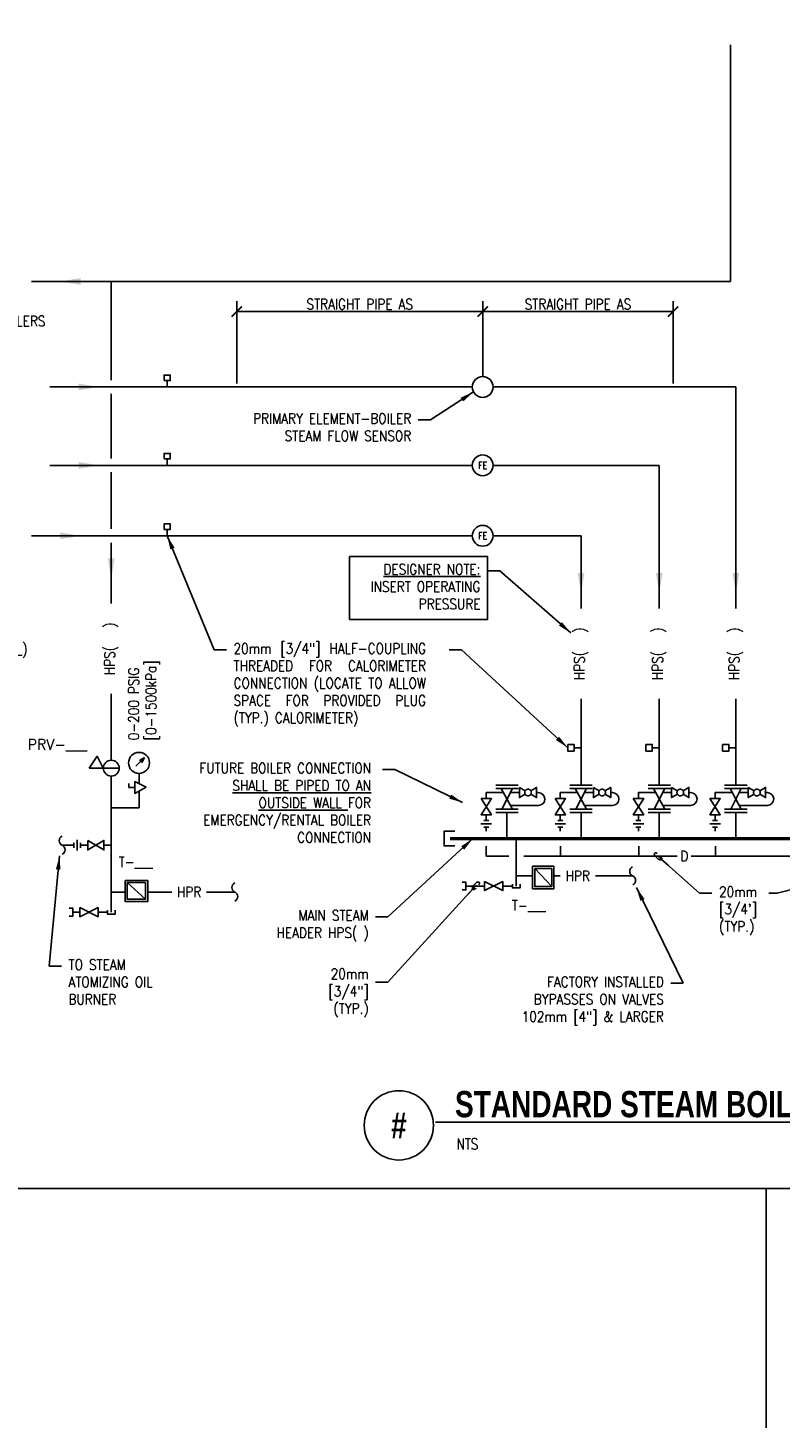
# Model space of a CAD drawing. Header units: inches. Extents: x 3 to 51.9, y 6.1 to 32.1.
# Tile 3 of 7: x 21.4 to 28.1, y 11.6 to 24.2. Entities that reach past the tile are written whole.
import ezdxf
from ezdxf.enums import TextEntityAlignment as Align

# ---------------------------------------------------------------- set-up
doc = ezdxf.new("R2010")
doc.units = ezdxf.units.IN
doc.header["$LTSCALE"] = 0.375
doc.header["$MEASUREMENT"] = 0
doc.header["$PDSIZE"] = 1
doc.linetypes.add('DASHED', pattern=[0.75, 0.5, -0.25])
doc.layers.get('0').update_dxf_attribs({"linetype": 'CONTINUOUS'})
doc.layers.get('DEFPOINTS').update_dxf_attribs({"color": 242, "linetype": 'CONTINUOUS'})
doc.layers.add('G-ANNO-NPLT', color=7, linetype='CONTINUOUS', plot=False)
for name, color, linetype in [('M-DETL-DIMS', 1, 'CONTINUOUS'), ('M-DETL-MEDM', 4, 'CONTINUOUS'), ('M-DETL-TEXT', 2, 'CONTINUOUS'), ('M-DETL-THIN', 2, 'CONTINUOUS'), ('P-DETL-MEDM', 4, 'CONTINUOUS')]:
    doc.layers.add(name, color=color, linetype=linetype)
doc.styles.add('BOLD', font='bold.shx', dxfattribs={"width": 0.9})
doc.styles.add('Romans', font='romans.shx', dxfattribs={"width": 0.85})
doc.dimstyles.new('VA-Dims', dxfattribs={"dimtxt": 0.09375, "dimasz": 0.09375, "dimexe": 0.09375, "dimexo": 0.03125, "dimgap": 0.02, "dimtad": 1, "dimdec": 5, "dimzin": 0, "dimdsep": 46, "dimlunit": 4, "dimtxsty": 'Romans', "dimblk": 'ARCHTICK', "dimcen": 0.09375, "dimclrd": 256, "dimclre": 256, "dimclrt": 256, "dimadec": 0, "dimazin": 0, "dimtfac": 1, "dimtdec": 5, "dimtofl": 0, "dimtmove": 0, "dimatfit": 3, "dimfxl": 1, "dimfrac": 2, "dimtolj": 1, "dimtzin": 0, "dimlwd": -1, "dimlwe": -1, "dimarcsym": 0})
doc.dimstyles.new('VA-Lead', dxfattribs={"dimtxt": 0.09375, "dimasz": 0.125, "dimexe": 0.125, "dimexo": 0.03125, "dimgap": 0.02, "dimtad": 1, "dimdec": 5, "dimzin": 0, "dimdsep": 46, "dimlunit": 4, "dimtxsty": 'Romans', "dimcen": 0.125, "dimclrd": 256, "dimclre": 256, "dimclrt": 256, "dimadec": 0, "dimazin": 0, "dimtfac": 1, "dimtdec": 5, "dimtofl": 0, "dimtmove": 0, "dimatfit": 3, "dimfxl": 1, "dimfrac": 2, "dimtolj": 1, "dimtzin": 0, "dimlwd": -1, "dimlwe": -1, "dimarcsym": 0})
doc.dimstyles.new('VA-Loop', dxfattribs={"dimtxt": 0.09375, "dimasz": 0.125, "dimexe": 0.125, "dimexo": 0.03125, "dimgap": 0.02, "dimtad": 1, "dimdec": 5, "dimzin": 0, "dimdsep": 46, "dimlunit": 4, "dimtxsty": 'Romans', "dimcen": 0.125, "dimclrd": 256, "dimclre": 256, "dimclrt": 256, "dimadec": 0, "dimazin": 0, "dimtfac": 1, "dimtdec": 5, "dimtofl": 0, "dimtmove": 0, "dimatfit": 3, "dimldrblk": 'dimloop1', "dimfxl": 1, "dimfrac": 2, "dimtolj": 1, "dimtzin": 0, "dimlwd": -1, "dimlwe": -1, "dimarcsym": 0})

# ---------------------------------------------------------------- blocks, each defined once
blk = doc.blocks.new('_ArchTick')
at = {"color": 0, "linetype": 'ByBlock', "const_width": 0.15}
blk.add_lwpolyline([(-0.5, -0.5), (0.5, 0.5)], dxfattribs=at)
blk = doc.blocks.new('*D46')
at = {"layer": 'DEFPOINTS', "color": 0, "linetype": 'ByBlock', "transparency": 16777216}
for p in [(27.184, 21.659), (25.468, 21.136), (27.184, 20.979)]:
    blk.add_point(p, dxfattribs=at)
at = {"layer": 'M-DETL-DIMS', "linetype": 'ByBlock', "transparency": 16777216}
for p, q in [((25.468, 21.167), (25.468, 21.753)), ((27.184, 21.011), (27.184, 21.753)), ((25.468, 21.659), (27.184, 21.659))]:
    blk.add_line(p, q, dxfattribs=at)
at = {"layer": 'M-DETL-DIMS', "linetype": 'ByBlock', "transparency": 16777216, "xscale": 0.09375, "yscale": 0.09375, "zscale": 0.09375, "rotation": 180}
blk.add_blockref('_ArchTick', (25.468, 21.659), dxfattribs=at)
at = {"layer": 'M-DETL-DIMS', "linetype": 'ByBlock', "transparency": 16777216, "xscale": 0.09375, "yscale": 0.09375, "zscale": 0.09375}
blk.add_blockref('_ArchTick', (27.184, 21.659), dxfattribs=at)
at = {"layer": 'M-DETL-DIMS', "linetype": 'ByBlock', "transparency": 16777216, "insert": (26.326, 21.726), "char_height": 0.09375, "attachment_point": 5, "style": 'Romans'}
blk.add_mtext('\\A1;STRAIGHT PIPE AS ', dxfattribs=at)
blk = doc.blocks.new('*D47')
at = {"layer": 'DEFPOINTS', "color": 0, "linetype": 'ByBlock', "transparency": 16777216}
for p in [(25.468, 21.659), (23.251, 20.979), (25.468, 21.045)]:
    blk.add_point(p, dxfattribs=at)
at = {"layer": 'M-DETL-DIMS', "linetype": 'ByBlock', "transparency": 16777216}
for p, q in [((23.251, 21.011), (23.251, 21.753)), ((25.468, 21.077), (25.468, 21.753)), ((23.251, 21.659), (25.468, 21.659))]:
    blk.add_line(p, q, dxfattribs=at)
at = {"layer": 'M-DETL-DIMS', "linetype": 'ByBlock', "transparency": 16777216, "xscale": 0.09375, "yscale": 0.09375, "zscale": 0.09375, "rotation": 180}
blk.add_blockref('_ArchTick', (23.251, 21.659), dxfattribs=at)
at = {"layer": 'M-DETL-DIMS', "linetype": 'ByBlock', "transparency": 16777216, "xscale": 0.09375, "yscale": 0.09375, "zscale": 0.09375}
blk.add_blockref('_ArchTick', (25.468, 21.659), dxfattribs=at)
at = {"layer": 'M-DETL-DIMS', "linetype": 'ByBlock', "transparency": 16777216, "insert": (24.359, 21.726), "char_height": 0.09375, "attachment_point": 5, "style": 'Romans'}
blk.add_mtext('\\A1;STRAIGHT PIPE AS ', dxfattribs=at)
blk = doc.blocks.new('dimloop1')
blk.add_line((-0.38, 0), (-1, 0))
blk.add_lwpolyline([(0.15, -0.12, 0.038212), (0.21, -0.1, 0.102096), (0.28, -0.05, 0.184921), (0.3, 0, 0.184921), (0.28, 0.05, 0.102096), (0.21, 0.1, 0.060952), (0.12, 0.13, 0.047258), (-0.01, 0.14), (-0.08, 0.14, 0.047258), (-0.2, 0.13, 0.060952), (-0.29, 0.1, 0.102096), (-0.36, 0.05, 0.184921), (-0.38, 0, 0.184921), (-0.36, -0.05, 0.102096), (-0.29, -0.1, 0.060952), (-0.2, -0.13, 0.011023), (-0.17, -0.13, 0.047258)], format="xyb")
blk = doc.blocks.new('A$Cf74179d3')
at = {"layer": 'M-DETL-MEDM', "linetype": 'Continuous'}
for p, q in [((0, 0.07), (0, 0.025)), ((0.031, 0.095), (0.031, 0)), ((0.061, 0.07), (0.061, 0.025))]:
    blk.add_line(p, q, dxfattribs=at)
blk = doc.blocks.new('A$Ce9358fae')
at = {"layer": 'M-DETL-MEDM'}
for centre, start, end in [((-0.0145, 0.0172), 179.33446, 310.30421), ((0.0145, -0.0172), 359.33446, 130.30421)]:
    blk.add_arc(centre, 0.0225, start, end, dxfattribs=at)

msp = doc.modelspace()

# ---------------------------------------------------------------- linework, layer by layer
at = {"layer": 'G-ANNO-NPLT', "color": 1}
msp.add_line((28.022999, 13.755743), (28.022999, 11.59641), dxfattribs=at)
msp.add_lwpolyline([(14.864454, 32.107543), (41.181544, 32.107543), (41.181544, 13.755743), (14.864454, 13.755743)], close=True, dxfattribs=at)
at = {"layer": 'M-DETL-MEDM', "linetype": 'Continuous'}
for p, q in [((22.333129, 17.42252), (22.43556, 17.371334)), ((22.333129, 17.315273), (22.333129, 17.42252)), ((22.278123, 17.368898), (22.278123, 17.405459)), ((22.333129, 17.368898), (22.278123, 17.368898)), ((22.43556, 17.371334), (22.333129, 17.315273)), ((25.585529, 17.389515), (25.787624, 17.389515)), ((25.585529, 17.359515), (25.787624, 17.359515)), ((25.634473, 17.359515), (25.735521, 17.175325)), ((25.735521, 17.359515), (25.640598, 17.175325)), ((26.253321, 17.389515), (26.455416, 17.389515)), ((26.253321, 17.359515), (26.455416, 17.359515)), ((26.302266, 17.359515), (26.403313, 17.175325)), ((26.403313, 17.359515), (26.308391, 17.175325)), ((26.957909, 17.389515), (27.160004, 17.389515)), ((26.957909, 17.359515), (27.160004, 17.359515)), ((27.006853, 17.359515), (27.107901, 17.175325)), ((27.107901, 17.359515), (27.012978, 17.175325)), ((27.648381, 17.389515), (27.850476, 17.389515)), ((27.648381, 17.359515), (27.850476, 17.359515)), ((27.697326, 17.359515), (27.798373, 17.175325)), ((27.798373, 17.359515), (27.703451, 17.175325)), ((25.585529, 17.175325), (25.787624, 17.175325)), ((26.253321, 17.175325), (26.455416, 17.175325)), ((26.957909, 17.175325), (27.160004, 17.175325)), ((27.648381, 17.175325), (27.850476, 17.175325)), ((25.585529, 17.145325), (25.787624, 17.145325)), ((26.253321, 17.145325), (26.455416, 17.145325)), ((26.957909, 17.145325), (27.160004, 17.145325)), ((27.648381, 17.145325), (27.850476, 17.145325)), ((25.936973, 16.638976), (26.090111, 16.476188)), ((22.264454, 16.512157), (22.428006, 16.361402))]:
    msp.add_line(p, q, dxfattribs=at)
for points in [[(22.595604, 21.036702), (22.651726, 21.036702), (22.651726, 21.086295), (22.595604, 21.086295)], [(22.595604, 20.330407), (22.651726, 20.330407), (22.651726, 20.38), (22.595604, 20.38)], [(22.595604, 19.695565), (22.651726, 19.695565), (22.651726, 19.745157), (22.595604, 19.745157)], [(26.234189, 17.75808), (26.291624, 17.75808), (26.291624, 17.698102), (26.234189, 17.698102)], [(26.938776, 17.75808), (26.996211, 17.75808), (26.996211, 17.698102), (26.938776, 17.698102)], [(27.629249, 17.75808), (27.686684, 17.75808), (27.686684, 17.698102), (27.629249, 17.698102)], [(25.916973, 16.658976), (26.110111, 16.658976), (26.110111, 16.456188), (25.916973, 16.456188)], [(22.244454, 16.532157), (22.448006, 16.532157), (22.448006, 16.341402), (22.244454, 16.341402)], [(25.936973, 16.638976), (26.090111, 16.638976), (26.090111, 16.476188), (25.936973, 16.476188)], [(22.264454, 16.512157), (22.428006, 16.512157), (22.428006, 16.361402), (22.264454, 16.361402)]]:
    msp.add_lwpolyline(points, close=True, dxfattribs=at)
for points in [[(25.798331, 17.370151), (25.798331, 17.278068), (25.850311, 17.30883)], [(25.850311, 17.339389), (25.798331, 17.370151)], [(25.901946, 17.339389), (25.953926, 17.370151), (25.953926, 17.278068), (25.901946, 17.308831)], [(26.466124, 17.370151), (26.466124, 17.278068), (26.518103, 17.30883)], [(26.518103, 17.339389), (26.466124, 17.370151)], [(26.569738, 17.339389), (26.621719, 17.370151), (26.621719, 17.278068), (26.569738, 17.308831)], [(27.170711, 17.370151), (27.170711, 17.278068), (27.222691, 17.30883)], [(27.222691, 17.339389), (27.170711, 17.370151)], [(27.274326, 17.339389), (27.326306, 17.370151), (27.326306, 17.278068), (27.274326, 17.308831)], [(27.861184, 17.370151), (27.861184, 17.278068), (27.913163, 17.30883)], [(27.913163, 17.339389), (27.861184, 17.370151)], [(27.964798, 17.339389), (28.016779, 17.370151), (28.016779, 17.278068), (27.964798, 17.308831)], [(25.452401, 17.269525), (25.546244, 17.269525), (25.452401, 17.123672), (25.546244, 17.123672), (25.452401, 17.269525)], [(26.120194, 17.269525), (26.214036, 17.269525), (26.120194, 17.123672), (26.214036, 17.123672), (26.120194, 17.269525)], [(26.824781, 17.269525), (26.918624, 17.269525), (26.824781, 17.123672), (26.918624, 17.123672), (26.824781, 17.269525)], [(27.515254, 17.269525), (27.609096, 17.269525), (27.515254, 17.123672), (27.609096, 17.123672), (27.515254, 17.269525)], [(25.21515, 16.97573), (25.119983, 16.97573), (25.119983, 16.84277), (25.21515, 16.84277)], [(21.907986, 16.892225), (21.907986, 16.806197), (22.053381, 16.892225), (22.053381, 16.806197), (21.907986, 16.892225)], [(25.281286, 16.516071), (25.315813, 16.516071), (25.315813, 16.445948), (25.281286, 16.445948)], [(25.484928, 16.521915), (25.484928, 16.440105), (25.650295, 16.521915), (25.650295, 16.440105), (25.484928, 16.521915)], [(25.804893, 16.498273), (25.804893, 16.463746), (25.73477, 16.463746), (25.73477, 16.498273)], [(21.739622, 16.280906), (21.77415, 16.280906), (21.77415, 16.210783), (21.739622, 16.210783)], [(21.83503, 16.28675), (21.83503, 16.20494), (22.000397, 16.28675), (22.000397, 16.20494), (21.83503, 16.28675)], [(22.154995, 16.263108), (22.154995, 16.228581), (22.084872, 16.228581), (22.084872, 16.263108)]]:
    msp.add_lwpolyline(points, dxfattribs=at)
at = {"layer": 'M-DETL-MEDM'}
for centre in [(25.467556, 20.979255), (25.467556, 20.27296), (25.467556, 19.638117)]:
    msp.add_circle(centre, 0.09375, dxfattribs=at)
at = {"layer": 'M-DETL-MEDM', "linetype": 'DASHED'}
for centre in [(25.876128, 17.32411), (26.543921, 17.32411), (27.248508, 17.32411), (27.938981, 17.32411)]:
    msp.add_circle(centre, 0.03, dxfattribs=at)
at = {"layer": 'M-DETL-MEDM', "linetype": 'ByBlock'}
for start, end in [(0, 180), (180, 0)]:
    msp.add_arc((22.369934, 17.591593), 0.094642, start, end, dxfattribs=at)
at = {"layer": 'M-DETL-TEXT'}
msp.add_line((25.041076, 14.352864), (31.865613, 14.352864), dxfattribs=at)
at = {"layer": 'M-DETL-TEXT', "color": 1, "linetype": 'ByBlock'}
msp.add_lwpolyline([(24.268352, 19.451399), (25.510932, 19.451399), (25.510932, 18.884734), (24.268352, 18.884734)], close=True, dxfattribs=at)
at = {"layer": 'M-DETL-TEXT'}
msp.add_circle((24.711753, 14.324175), 0.3125, dxfattribs=at)
at = {"layer": 'M-DETL-THIN', "linetype": 'Continuous'}
for p, q in [((27.701046, 24.064371), (27.701046, 21.930642)), ((21.401184, 21.930642), (27.701046, 21.930642)), ((22.119934, 21.930642), (22.119934, 21.041755)), ((21.56685, 20.979255), (25.373806, 20.979255)), ((22.623664, 21.036702), (22.623664, 20.979255)), ((25.561306, 20.979255), (27.749429, 20.979255)), ((27.749429, 20.979255), (27.749429, 18.981477)), ((22.119934, 20.916755), (22.119934, 20.33546)), ((22.623664, 20.330407), (22.623664, 20.27296)), ((21.56685, 20.27296), (25.373806, 20.27296)), ((22.119934, 20.21046), (22.119934, 19.700617)), ((25.561306, 20.27296), (27.058956, 20.27296)), ((27.058956, 20.27296), (27.058956, 18.981477)), ((22.623664, 19.695565), (22.623664, 19.638117)), ((21.401184, 19.638117), (25.373806, 19.638117)), ((22.119934, 19.575617), (22.119934, 19.02649)), ((25.561306, 19.638117), (26.354369, 19.638117)), ((26.354369, 19.638117), (26.354369, 18.981477)), ((22.119934, 18.21399), (22.119934, 17.614439)), ((26.354369, 18.168977), (26.354369, 17.389515)), ((27.058956, 18.168977), (27.058956, 17.389515)), ((27.749429, 18.168977), (27.749429, 17.389515)), ((26.291624, 17.72809), (26.354369, 17.72809)), ((26.996211, 17.72809), (27.058956, 17.72809)), ((27.686684, 17.72809), (27.749429, 17.72809)), ((22.119934, 17.471778), (22.119934, 16.245845)), ((22.369934, 17.404127), (22.369934, 17.496951)), ((22.369934, 17.187571), (22.369934, 17.335416)), ((25.798331, 17.32411), (25.717275, 17.32411)), ((25.953926, 17.32411), (25.968549, 17.32411)), ((26.466124, 17.32411), (26.385067, 17.32411)), ((26.621719, 17.32411), (26.636342, 17.32411)), ((27.170711, 17.32411), (27.089655, 17.32411)), ((27.326306, 17.32411), (27.340929, 17.32411)), ((27.861184, 17.32411), (27.780127, 17.32411)), ((28.016779, 17.32411), (28.031402, 17.32411)), ((22.369934, 17.187571), (22.119934, 17.187571)), ((25.718033, 17.207201), (25.970526, 17.207201)), ((26.385826, 17.207201), (26.638319, 17.207201)), ((27.090413, 17.207201), (27.342906, 17.207201)), ((27.780886, 17.207201), (28.033379, 17.207201)), ((25.499324, 17.123672), (25.499324, 17.07157)), ((25.686576, 17.145325), (25.686576, 16.908863)), ((26.167116, 17.123672), (26.167116, 17.07157)), ((26.354369, 17.145325), (26.354369, 16.908863)), ((26.871704, 17.123672), (26.871704, 17.07157)), ((27.058956, 17.145325), (27.058956, 16.908863)), ((27.562176, 17.123672), (27.562176, 17.07157)), ((27.749429, 17.145325), (27.749429, 16.908863)), ((25.499324, 17.010305), (25.499324, 16.975951)), ((25.769832, 16.908863), (25.769832, 16.48101)), ((26.167116, 17.010305), (26.167116, 16.975951)), ((26.871704, 17.010305), (26.871704, 16.975951)), ((27.562176, 17.010305), (27.562176, 16.975951)), ((21.781886, 16.849212), (21.677126, 16.849212)), ((21.907986, 16.849212), (21.843151, 16.849212)), ((22.119934, 16.849212), (22.053381, 16.849212)), ((25.499324, 16.841776), (25.499324, 16.75159)), ((26.170119, 16.841776), (26.170119, 16.75159)), ((26.874706, 16.841776), (26.874706, 16.75159)), ((27.565179, 16.841776), (27.565179, 16.75159)), ((25.499324, 16.75159), (25.702744, 16.75159)), ((25.836919, 16.75159), (27.221537, 16.75159)), ((27.346537, 16.75159), (28.734556, 16.75159)), ((25.770406, 16.572791), (25.916973, 16.572791)), ((26.110111, 16.572791), (26.165898, 16.572791)), ((26.482863, 16.572791), (26.819191, 16.572791)), ((22.244454, 16.427427), (22.128136, 16.427427)), ((22.448006, 16.427427), (22.664797, 16.427427)), ((22.977297, 16.427427), (23.232882, 16.427427)), ((25.484928, 16.48101), (25.315813, 16.48101)), ((25.73477, 16.48101), (25.650295, 16.48101)), ((21.83503, 16.245845), (21.77415, 16.245845)), ((22.084872, 16.245845), (22.000397, 16.245845))]:
    msp.add_line(p, q, dxfattribs=at)
at = {"layer": 'M-DETL-THIN', "linetype": 'ByBlock'}
for p, q in [((22.420502, 17.639115), (22.341694, 17.560214)), ((22.420502, 17.639115), (22.37644, 17.614942)), ((22.396329, 17.595054), (22.37644, 17.614942)), ((22.405551, 17.624117), (22.380819, 17.610564)), ((22.405504, 17.624117), (22.391951, 17.599432)), ((22.420502, 17.639115), (22.396329, 17.595054))]:
    msp.add_line(p, q, dxfattribs=at)
at = {"layer": 'M-DETL-THIN', "linetype": 'Continuous'}
for points in [[(25.653897, 17.32411), (25.499324, 17.32411), (25.499324, 17.269525)], [(26.321689, 17.32411), (26.167116, 17.32411), (26.167116, 17.269525)], [(27.026277, 17.32411), (26.871704, 17.32411), (26.871704, 17.269525)], [(27.716749, 17.32411), (27.562176, 17.32411), (27.562176, 17.269525)]]:
    msp.add_lwpolyline(points, dxfattribs=at)
at = {"layer": 'M-DETL-THIN', "linetype": 'Continuous', "const_width": 0.03125}
msp.add_lwpolyline([(25.17355, 16.908863), (32.212149, 16.908863)], dxfattribs=at)
at = {"layer": 'M-DETL-THIN', "linetype": 'Continuous'}
for centre in [(25.968917, 17.265645), (26.63671, 17.265645), (27.341297, 17.265645), (28.03177, 17.265645)]:
    msp.add_arc(centre, 0.058466, 271.5777861, 90.3606095, dxfattribs=at)
at = {"layer": 'M-DETL-THIN'}
for points in [[(21.84258, 21.900362), (21.660899, 21.930642), (21.84258, 21.960922)], [(21.826565, 20.948974), (22.008246, 20.979255), (21.826565, 21.009535)], [(21.826565, 20.242679), (22.008246, 20.27296), (21.826565, 20.30324)], [(21.660899, 19.607837), (21.84258, 19.638117), (21.660899, 19.668397)], [(22.150214, 19.433595), (22.119934, 19.251914), (22.089653, 19.433595)], [(26.384649, 19.30269), (26.354369, 19.121009), (26.324088, 19.30269)], [(27.089236, 19.30269), (27.058956, 19.121009), (27.028676, 19.30269)], [(27.779709, 19.30269), (27.749429, 19.121009), (27.719148, 19.30269)]]:
    msp.add_solid(points, dxfattribs=at)
at = {"layer": 'P-DETL-MEDM', "linetype": 'Continuous'}
for p, q in [((21.921438, 17.543109), (21.994059, 17.652289)), ((22.191262, 17.543109), (21.921438, 17.543109)), ((21.994059, 17.652289), (22.047314, 17.543109))]:
    msp.add_line(p, q, dxfattribs=at)
msp.add_circle((22.119934, 17.543108), 0.07133, dxfattribs=at)

# ---------------------------------------------------------------- block references
at = {"layer": 'M-DETL-MEDM', "color": 6, "rotation": 90}
for p in [(25.546955, 17.010681), (26.214747, 17.010681), (26.919335, 17.010681), (27.609807, 17.010681)]:
    msp.add_blockref('A$Cf74179d3', p, dxfattribs=at)
at = {"layer": 'M-DETL-MEDM', "color": 6}
msp.add_blockref('A$Cf74179d3', (21.781886, 16.801581), dxfattribs=at)
at = {"layer": 'M-DETL-THIN', "xscale": 1.999999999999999, "yscale": 1.999999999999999, "zscale": 1.999999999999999, "rotation": 115.5518059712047}
for p in [(21.677124, 16.849212), (26.819191, 16.572791), (23.232882, 16.427427)]:
    msp.add_blockref('A$Ce9358fae', p, dxfattribs=at)

# ---------------------------------------------------------------- texts
at = {"layer": 'M-DETL-TEXT', "style": 'Romans'}
msp.add_text('PRV-___', height=0.09375, dxfattribs=at).set_placement((21.365481, 17.710103))
at = {"layer": 'M-DETL-TEXT', "width": 0.8}
for s, height, style, p in [('STANDARD STEAM BOILER PLANT PIPING DIAGRAM', 0.23622047, 'BOLD', (25.217919, 14.397346)), ('NTS', 0.0984252, 'Romans', (25.231825, 14.107536))]:
    msp.add_text(s, height=height, dxfattribs=dict(at, style=style)).set_placement(p)
at = {"layer": 'M-DETL-TEXT', "style": 'BOLD', "width": 0.8}
msp.add_text('#', height=0.23622, dxfattribs=at).set_placement((24.711753, 14.324175), align=Align.MIDDLE)
at = {"layer": 'M-DETL-TEXT', "linetype": 'ByBlock', "char_height": 0.09375, "style": 'Romans'}
for s, insert, width, attachment_point in [('\\pxql;FROM OTHER BOILERS', (20.347784, 21.573465), 1.37405482, 4), ('\\pxqr;PRIMARY ELEMENT-BOILER STEAM FLOW SENSOR', (23.23614, 20.741737), 1.58684989, 1), ('NON-RETURN STOP-CHECK (SIZE__)', (20.162031, 18.820737), 1.49034241, 1), ('\\pxqj;20mm [3/4"] HALF-COUPLING THREADED FOR CALORIMETER CONNECTION (LOCATE TO ALLOW SPACE FOR PROVIDED PLUG (TYP.) CALORIMETER)', (23.221978, 18.66909), 1.87888786, 1), ('\\pxqr;FUTURE BOILER CONNECTION {\\LSHALL BE PIPED TO AN OUTSIDE WALL} FOR EMERGENCY/RENTAL BOILER CONNECTION', (22.736958, 17.591094), 1.72432072, 1), ('T-___', (22.186343, 16.745712), 0.65930471, 1), ("20mm [3/4']\\P(TYP.)", (27.597552, 16.476331), 0.38625352, 1), ('T-___', (25.730396, 16.353245), 0.80813939, 1), ('\\pxqr;MAIN STEAM HEADER HPS( )', (23.479729, 16.263559), 0.95932125, 1), ('\\pxql;TO STEAM ATOMIZING OIL BURNER', (21.734363, 15.616464), 0.91881366, 4), ('\\pxqr;20mm [3/4"] (TYP.)', (24.058372, 15.736506), 0.38067757, 1), ('\\pxqr;FACTORY INSTALLED BYPASSES ON VALVES 102mm [4"] & LARGER', (25.652741, 15.664283), 1.44702507, 1)]:
    msp.add_mtext(s, dxfattribs=dict(at, insert=insert, width=width, attachment_point=attachment_point))
at = {"layer": 'M-DETL-TEXT', "char_height": 0.0625, "width": 0.36871526, "attachment_point": 5, "style": 'Romans'}
for insert in [(25.467556, 20.27296), (25.467556, 19.638117)]:
    msp.add_mtext('FE', dxfattribs=dict(at, insert=insert))
at = {"layer": 'M-DETL-TEXT', "color": 1, "linetype": 'ByBlock', "insert": (24.320297, 19.382518), "char_height": 0.09375, "width": 1.12689925, "attachment_point": 1, "style": 'Romans'}
msp.add_mtext('\\pxqr;{\\LDESIGNER NOTE:\\P}INSERT OPERATING PRESSURE', dxfattribs=at)
at = {"layer": 'M-DETL-TEXT', "linetype": 'ByBlock', "insert": (22.274827, 17.794799), "char_height": 0.09375, "width": 1.03563353, "attachment_point": 1, "rotation": 90, "style": 'Romans'}
msp.add_mtext('0-200 PSIG [0-1500kPa]', dxfattribs=at)
at = {"layer": 'M-DETL-THIN', "linetype": 'ByBlock', "insert": (22.119934, 18.62024), "char_height": 0.09375, "width": 0.75, "attachment_point": 5, "rotation": 90, "style": 'Romans'}
msp.add_mtext('HPS(   )', dxfattribs=at)
at = {"layer": 'M-DETL-THIN', "linetype": 'Continuous', "char_height": 0.09375, "width": 0.75, "attachment_point": 5, "rotation": 90, "style": 'Romans'}
for insert in [(26.354369, 18.575227), (27.058956, 18.575227), (27.749429, 18.575227)]:
    msp.add_mtext('HPS(   )', dxfattribs=dict(at, insert=insert))
at = {"layer": 'M-DETL-THIN', "linetype": 'Continuous', "char_height": 0.09375, "attachment_point": 5, "style": 'Romans'}
for s, insert, width in [('D', (27.284037, 16.75159), 0.0625), ('HPR', (26.32438, 16.572791), 0.25446429)]:
    msp.add_mtext(s, dxfattribs=dict(at, insert=insert, width=width))
at = {"layer": 'M-DETL-THIN', "linetype": 'ByBlock', "insert": (22.821047, 16.427427), "char_height": 0.09375, "width": 0.25, "attachment_point": 5, "style": 'Romans'}
msp.add_mtext('HPR', dxfattribs=at)

# ---------------------------------------------------------------- dimensions: what is measured, and where the dimension line sits
at = {"layer": 'M-DETL-DIMS', "linetype": 'ByBlock'}
for base, p1, p2, picture, middle in [((25.467556, 21.659408), (23.251156, 20.979255), (25.467556, 21.045431), '*D47', (24.359356, 21.726283)), ((27.183956, 21.659408), (25.467556, 21.135758), (27.183956, 20.979255), '*D46', (26.325756, 21.726283))]:
    dim = msp.add_linear_dim(base=base, p1=p1, p2=p2, text='STRAIGHT PIPE AS ', dimstyle='VA-Dims', override={"dimpost": '\\X'}, dxfattribs=at)
    dim.commit()
    dim.dimension.update_dxf_attribs({"geometry": picture, "text_midpoint": middle})

# ---------------------------------------------------------------- leaders
at = {"layer": 'M-DETL-TEXT', "linetype": 'ByBlock'}
for points in [[(25.385159, 20.934536), (24.997331, 20.682087), (24.886726, 20.682087)], [(22.623664, 19.638117), (23.047637, 18.60944), (23.158242, 18.60944)], [(26.234189, 17.728091), (25.275208, 18.60944), (25.164602, 18.60944)], [(25.286941, 17.233079), (24.675994, 17.531444), (24.565389, 17.531444)], [(25.378972, 16.908863), (24.613391, 16.203909), (24.502786, 16.203909)], [(21.652941, 16.754289), (21.560022, 15.759939), (21.670627, 15.759939)], [(26.853053, 16.46773), (27.274108, 15.604633), (27.163502, 15.604633)]]:
    msp.add_leader(points, dimstyle='VA-Lead', dxfattribs=at)
at = {"layer": 'M-DETL-TEXT', "color": 1, "linetype": 'ByBlock'}
msp.add_leader([(26.261881, 18.761986), (25.621538, 19.322868), (25.510932, 19.322868)], dimstyle='VA-Lead', override={"dimclrd": 1}, dxfattribs=at)
at = {"layer": 'M-DETL-TEXT', "linetype": 'ByBlock'}
for points in [[(27.044665, 16.75159), (27.423211, 16.416681), (27.533816, 16.416681)], [(28.734556, 16.573805), (28.121049, 16.416681), (28.047542, 16.416681)], [(25.409909, 16.488132), (24.613391, 15.61616), (24.502786, 15.61616)]]:
    msp.add_leader(points, dimstyle='VA-Loop', override={"dimgap": 0.02, "dimtad": 0}, dxfattribs=at)

doc.saveas('drawing.dxf')
